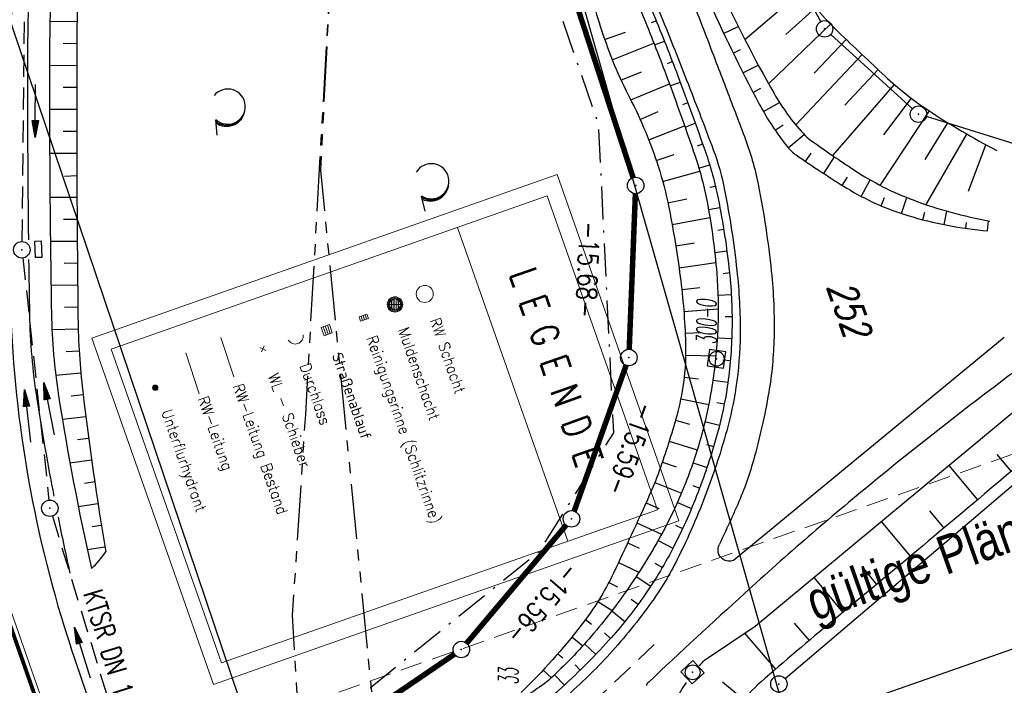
# Model space of a CAD drawing. Extents: x 446740 to 447511, y 442825 to 444215.
# Tile 33 of 94: x 447050 to 447139, y 443718 to 443779. Entities that reach past the tile are written whole.
import ezdxf
from ezdxf.enums import TextEntityAlignment as Align

# ---------------------------------------------------------------- set-up
doc = ezdxf.new("R2010")
doc.units = 0
doc.header["$LTSCALE"] = 2
doc.header["$MEASUREMENT"] = 0
for name, pattern in [('AUSGEZOGEN', [0]), ('BAB-FM2', [2.6, 1.5, -0.5, 0.1, -0.5]), ('EINAUSFÄDELUNG', [3.5, 2.5, -1]), ('GESTRICH-X2', [1.5, 1, -0.5]), ('LINE_LT_1', [1.5, 1, -0.5]), ('PHANTOMX2', [5, 2.5, -0.5, 0.5, -0.5, 0.5, -0.5])]:
    doc.linetypes.add(name, pattern=pattern)
doc.layers.get('0').update_dxf_attribs({"linetype": 'AUSGEZOGEN'})
for name, color, linetype in [('205-ABSTAND', 8, 'AUSGEZOGEN'), ('205-FLSTNR', 8, 'AUSGEZOGEN'), ('205-GRENZL', 8, 'AUSGEZOGEN'), ('205-GRENZL-BAB', 7, 'AUSGEZOGEN'), ('205-GRENZP', 8, 'AUSGEZOGEN'), ('205-GRENZP-BAB', 7, 'AUSGEZOGEN'), ('ANMERKUNG', 7, 'CONTINUOUS'), ('BAB_FM', 5, 'BAB-FM2'), ('BOESCHG', 250, 'AUSGEZOGEN'), ('BW-SCHRIFT', 250, 'AUSGEZOGEN'), ('EINAUSF', 250, 'EINAUSFÄDELUNG'), ('FBRTOP', 250, 'AUSGEZOGEN'), ('GLOBAL', 7, 'CONTINUOUS'), ('GRABEN', 250, 'AUSGEZOGEN'), ('Hintergrundplan', 7, 'CONTINUOUS'), ('KANAL', 7, 'GESTRICH-X2'), ('Lichtwellenleiter COLT', 46, 'PHANTOMX2'), ('Lichtwellenleiter GLH', 46, 'PHANTOMX2'), ('MULDE', 250, 'AUSGEZOGEN'), ('neu', 7, 'CONTINUOUS'), ('PFEIL', 7, 'CONTINUOUS'), ('PFEILTOP', 200, 'AUSGEZOGEN'), ('SCHSYMBOL', 200, 'AUSGEZOGEN'), ('STRASSE', 250, 'AUSGEZOGEN'), ('STROMLTG', 4, 'AUSGEZOGEN'), ('TEXTO', 4, 'CONTINUOUS'), ('W-LTG', 4, 'GESTRICH-X2'), ('WALD', 8, 'AUSGEZOGEN')]:
    doc.layers.add(name, color=color, linetype=linetype)
doc.styles.add('12', font='arial.ttf', dxfattribs={"width": 0.8, "height": 1})
doc.styles.add('3', font='txt_____.ttf', dxfattribs={"width": 0.75, "height": 1})
doc.styles.add('4', font='txt_____.ttf', dxfattribs={"width": 0.9, "height": 1})
doc.styles.add('ROMANS', font='romans.shx', dxfattribs={"width": 0.8})

# ---------------------------------------------------------------- blocks, each defined once
blk = doc.blocks.new('GST')
at = {"color": 0}
blk.add_circle((0, 0), 0.75, dxfattribs=at)
blk.add_point((0, 0), dxfattribs=at)
blk = doc.blocks.new('10')
blk.add_blockref('GST', (0, 0))
blk = doc.blocks.new('13')
blk.add_lwpolyline([(0.755, 1.218), (-0.748, 1.218), (-0.748, 1.801), (0.755, 1.801)], close=True)
at = {"rotation": 180}
blk.add_blockref('GST', (0, 0), dxfattribs=at)
blk = doc.blocks.new('PFEIL2')
at = {"color": 0}
for p, q in [((0.88, 0.002), (-2.401, -0.012)), ((0.881, -0.271), (0.879, 0.276)), ((0.879, 0.276), (2.429, 0.009)), ((0.911, 0.27), (0.879, 0.265)), ((0.965, 0.261), (0.879, 0.246)), ((1.019, 0.252), (0.879, 0.228)), ((1.073, 0.242), (0.879, 0.209)), ((1.127, 0.233), (0.879, 0.191)), ((1.181, 0.224), (0.879, 0.172)), ((1.235, 0.214), (0.879, 0.154)), ((1.289, 0.205), (0.879, 0.135)), ((1.343, 0.196), (0.879, 0.117)), ((1.397, 0.187), (0.879, 0.098)), ((1.451, 0.177), (0.879, 0.08)), ((1.505, 0.168), (0.879, 0.061)), ((1.559, 0.159), (0.88, 0.043)), ((1.613, 0.149), (0.88, 0.024)), ((1.668, 0.14), (0.88, 0.006)), ((1.722, 0.131), (0.88, -0.013)), ((1.776, 0.121), (0.88, -0.031)), ((1.83, 0.112), (0.88, -0.05)), ((1.884, 0.103), (0.88, -0.068)), ((1.938, 0.094), (0.88, -0.087)), ((1.992, 0.084), (0.88, -0.105)), ((2.046, 0.075), (0.88, -0.124)), ((2.1, 0.066), (0.88, -0.142)), ((2.154, 0.056), (0.88, -0.161)), ((2.208, 0.047), (0.88, -0.179)), ((2.262, 0.038), (0.881, -0.198)), ((2.316, 0.029), (0.881, -0.216)), ((2.37, 0.019), (0.881, -0.235)), ((2.424, 0.01), (0.881, -0.253)), ((2.429, 0.009), (0.881, -0.271))]:
    blk.add_line(p, q, dxfattribs=at)
blk = doc.blocks.new('LW')
at = {"color": 0}
blk.add_line((1.183, 0.003), (2.575, 0.003), dxfattribs=at)
for centre, radius, start, end in [((0.065, 1.189), 1.6, 312.72017, 226.72491), ((0.169, 1.08), 1.681, 321.19916, 68.98443), ((0.083, 1.129), 1.668, 319.29157, 65.21007)]:
    blk.add_arc(centre, radius, start, end, dxfattribs=at)
blk = doc.blocks.new('20')
blk.add_lwpolyline([(-0.754, -0.751), (0.754, -0.751), (0.754, 0.75), (-0.754, 0.75)], close=True)
blk.add_circle((0, 0), 0.676)
blk.add_point((0, 0))
blk = doc.blocks.new('Schacht')
at = {"color": 18, "lineweight": 9, "true_color": 0x000000}
blk.add_circle((0, 0), 0.779, dxfattribs=at)
blk = doc.blocks.new('Muldenschacht')
at = {"color": 18, "lineweight": 9, "true_color": 0x000000}
for p, q in [((-0.599087, 0.002979), (-0.699187, 0.002979)), ((-0.569691, 0.188574), (-0.664892, 0.219507)), ((-0.492399, 0.083917), (-0.591181, 0.100105)), ((-0.484382, 0.356002), (-0.565365, 0.41484)), ((-0.444073, 0.230912), (-0.53319, 0.276499)), ((0.502013, 0.002979), (-0.498987, 0.002979)), ((0.474843, 0.165641), (-0.471817, 0.165641)), ((-0.350626, 0.358645), (-0.421053, 0.429778)), ((-0.351511, 0.488874), (-0.410348, 0.569857)), ((0.38186, 0.328304), (-0.378834, 0.328304)), ((-0.228204, 0.447647), (-0.274147, 0.536581)), ((-0.215015, 0.669384), (-0.184082, 0.574183)), ((-0.096655, 0.595502), (-0.080293, 0.496748)), ((0.001562, 0.503479), (0.001464, -0.497521)), ((0.001513, 0.703679), (0.001513, 0.603579)), ((0.093794, 0.596447), (0.078414, 0.497536)), ((0.218041, 0.669384), (0.187109, 0.574183)), ((0.271415, 0.539517), (0.226431, 0.450094)), ((0.413374, 0.569857), (0.354537, 0.488874)), ((0.425748, 0.42812), (0.355042, 0.357263)), ((0.447803, 0.22953), (0.537061, 0.27484)), ((0.568391, 0.41484), (0.487409, 0.356002)), ((0.4959, 0.080963), (0.594778, 0.096559)), ((0.572718, 0.188574), (0.667918, 0.219507)), ((0.602083, 0.008988), (0.702178, 0.00999)), ((-0.569691, -0.182617), (-0.664892, -0.21355)), ((-0.493148, -0.073251), (-0.59208, -0.088497)), ((-0.484382, -0.350045), (-0.565365, -0.408882)), ((-0.445326, -0.222488), (-0.534694, -0.267581)), ((0.474843, -0.159684), (-0.471817, -0.159684)), ((-0.352742, -0.35058), (-0.423593, -0.421292)), ((-0.351511, -0.482917), (-0.410348, -0.5639)), ((0.38186, -0.322346), (-0.378834, -0.322346)), ((-0.228006, -0.441793), (-0.273909, -0.530747)), ((-0.184082, -0.568226), (-0.215015, -0.663427)), ((-0.079489, -0.490923), (-0.095689, -0.589704)), ((0.001513, -0.597621), (0.001513, -0.697721)), ((0.079714, -0.491374), (0.095355, -0.590245)), ((0.187109, -0.568226), (0.218041, -0.663427)), ((0.271696, -0.533418), (0.226665, -0.444019)), ((0.354537, -0.482917), (0.413374, -0.5639)), ((0.426841, -0.421069), (0.355953, -0.350395)), ((0.446654, -0.225822), (0.535682, -0.271583)), ((0.487409, -0.350045), (0.568391, -0.408882)), ((0.496174, -0.073247), (0.595107, -0.088493)), ((0.572718, -0.182617), (0.667918, -0.21355))]:
    blk.add_line(p, q, dxfattribs=at)
for radius in [0.7007, 0.6006, 0.5005]:
    blk.add_circle((0.001513, 0.002979), radius, dxfattribs=at)
blk = doc.blocks.new('SK-rechteck Mitt')
at = {"color": 18, "lineweight": 9, "true_color": 0x000000}
for p, q in [((-0.375, 0.2), (-0.375, -0.2)), ((-0.375, 0.2), (0.375, 0.2)), ((-0.1875, 0.2), (-0.1875, -0.2)), ((0, 0.2), (0, -0.2)), ((0.1875, 0.2), (0.1875, -0.2)), ((0.375, 0.2), (0.375, -0.2)), ((-0.375, -0.2), (0.375, -0.2))]:
    blk.add_line(p, q, dxfattribs=at)
blk = doc.blocks.new('SK-quadrat Rand')
at = {"color": 18, "lineweight": 9, "true_color": 0x000000}
for p, q in [((-0.4, 0.8), (-0.4, 0)), ((-0.4, 0.8), (0.4, 0.8)), ((-0.4, 0), (0.4, 0)), ((-0.2, 0.8), (-0.2, 0)), ((0, 0.8), (0, 0)), ((0.2, 0.8), (0.2, 0)), ((0.4, 0.8), (0.4, 0))]:
    blk.add_line(p, q, dxfattribs=at)
blk = doc.blocks.new('Ein-_Auslauf')
at = {"color": 18, "lineweight": 9, "true_color": 0x000000}
blk.add_lwpolyline([(-0.700676, -0.583948, -0.816874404), (0.724419, -0.589597)], format="xyb", dxfattribs=at)
blk = doc.blocks.new('Schieber (Kreuz)')
at = {"color": 18, "lineweight": 9, "true_color": 0x000000}
for q in [(-0.2178, 0.2178), (-0.2178, -0.2178), (0.2178, 0.2178), (0.2178, -0.2178)]:
    blk.add_line((0, 0), q, dxfattribs=at)
blk = doc.blocks.new('Unterflurhydrant')
h = blk.add_hatch(color=131)
edge = h.paths.add_edge_path(flags=0)
edge.add_arc((0, 0), 0.25, 0, 360)
at = {"color": 18, "lineweight": 9, "true_color": 0x000000}
blk.add_circle((0, 0), 0.25, dxfattribs=at)
blk.add_circle((0, 0), 0.25, dxfattribs=at)

msp = doc.modelspace()

# ---------------------------------------------------------------- linework, layer by layer
at = {"layer": '205-GRENZL'}
for p, q in [((447122.644, 443778.729), (447106.047, 443809.44)), ((447130.995, 443770.804), (447123.555, 443777.565)), ((447141.774, 443767.132), (447132.267, 443770.078)), ((447155.349, 443749.444), (447119.411, 443718.896))]:
    msp.add_line(p, q, dxfattribs=at)
at = {"layer": '205-GRENZL-BAB', "const_width": 0.5, "flags": 128}
for points in [[(447083.534, 443831.977), (447105.568, 443764.523)], [(447105.21, 443748.89), (447105.771, 443763.061)], [(447100.202, 443734.157), (447104.928, 443747.434)], [(447090.403, 443722.123), (447099.467, 443732.877)], [(447072.87, 443709.942), (447089.3, 443721.128)]]:
    msp.add_lwpolyline(points, dxfattribs=at)
at = {"layer": '205-GRENZL-BAB', "flags": 128}
msp.add_lwpolyline([(447040.5, 443803.46), (447072.01, 443710.231)], dxfattribs=at)
at = {"layer": 'BAB_FM', "flags": 128}
msp.add_lwpolyline([(447068.363, 443904.719), (447072.235, 443881.978), (447080.486, 443835.731), (447091.899, 443799.743), (447102.4, 443769.403), (447103.766, 443741.276), (447096.969, 443730.422), (447073.729, 443711.697), (447072.383, 443704.87), (447075.273, 443696.844), (447077.284, 443691.093), (447081.863, 443681.701), (447088.041, 443663.733), (447113.34, 443592.99), (447114.702, 443588.905)], dxfattribs=at)
at = {"layer": 'BOESCHG'}
for p, q in [((447115.733, 443777.117), (447120.871, 443781.482)), ((447119.479, 443777.551), (447122.186, 443779.975)), ((447052.458, 443778.779), (447054.933, 443778.75)), ((447107.227, 443778.637), (447107.666, 443778.815)), ((447113.809, 443777.661), (447115.142, 443778.291)), ((447117.897, 443773.074), (447123.54, 443778.504)), ((447102.969, 443777.117), (447104.883, 443777.778)), ((447122.054, 443774.049), (447124.971, 443777.107)), ((447053.676, 443776.755), (447054.921, 443776.75)), ((447103.669, 443775.243), (447107.462, 443776.768)), ((447107.525, 443776.608), (447108.411, 443776.959)), ((447114.676, 443775.859), (447115.357, 443776.192)), ((447120.37, 443769.332), (447126.421, 443775.729)), ((447052.424, 443774.756), (447054.914, 443774.75)), ((447108.691, 443774.923), (447109.139, 443775.096)), ((447115.568, 443774.069), (447116.962, 443774.775)), ((447104.461, 443773.407), (447106.323, 443774.164)), ((447124.841, 443771.12), (447127.877, 443774.358)), ((447053.666, 443772.751), (447054.91, 443772.75)), ((447105.342, 443771.612), (447108.872, 443773.069)), ((447108.94, 443772.886), (447109.85, 443773.227)), ((447116.485, 443772.291), (447117.2, 443772.667)), ((447123.739, 443766.528), (447129.352, 443773.008)), ((447128.391, 443768.423), (447130.906, 443771.749)), ((447110.084, 443771.182), (447110.546, 443771.352)), ((447117.435, 443770.532), (447118.891, 443771.37)), ((447052.424, 443770.75), (447054.909, 443770.75)), ((447106.209, 443769.81), (447107.856, 443770.553)), ((447128.061, 443763.822), (447132.54, 443770.597)), ((447106.986, 443767.967), (447110.251, 443769.248)), ((447110.291, 443769.135), (447111.229, 443769.472)), ((447118.499, 443768.839), (447119.231, 443769.34)), ((447132.167, 443766.19), (447134.225, 443769.52)), ((447053.669, 443768.748), (447054.91, 443768.75)), ((447119.694, 443767.235), (447121.133, 443768.458)), ((447132.234, 443762.064), (447135.942, 443768.494)), ((447111.422, 443767.42), (447111.899, 443767.588)), ((447136.117, 443763.298), (447137.69, 443767.522)), ((447052.437, 443766.744), (447054.913, 443766.75)), ((447107.67, 443766.088), (447109.317, 443766.641)), ((447121.259, 443766.002), (447121.779, 443766.767)), ((447122.925, 443764.895), (447123.91, 443766.411)), ((447111.554, 443765.392), (447112.535, 443765.692)), ((447054.918, 443764.683), (447053.783, 443764.632)), ((447108.255, 443764.176), (447111.638, 443765.105)), ((447124.613, 443763.822), (447125.077, 443764.569)), ((447112.554, 443763.642), (447113.059, 443763.762)), ((447126.341, 443762.817), (447127.14, 443764.325)), ((447052.464, 443762.738), (447054.928, 443762.75)), ((447108.728, 443762.233), (447110.45, 443762.6)), ((447128.146, 443761.956), (447128.466, 443762.707)), ((447130.017, 443761.25), (447130.496, 443762.702)), ((447112.432, 443761.609), (447113.467, 443761.804)), ((447131.937, 443760.69), (447132.113, 443761.368)), ((447133.886, 443760.242), (447134.132, 443761.473)), ((447053.711, 443760.742), (447054.939, 443760.75)), ((447109.11, 443760.27), (447112.553, 443760.899)), ((447135.857, 443759.905), (447135.934, 443760.446)), ((447137.844, 443759.681), (447137.921, 443760.593)), ((447113.278, 443759.748), (447113.811, 443759.834)), ((447052.506, 443758.732), (447054.952, 443758.75)), ((447109.449, 443758.299), (447111.153, 443758.572)), ((447112.997, 443757.707), (447114.102, 443757.855)), ((447053.75, 443756.739), (447054.968, 443756.75)), ((447109.744, 443756.321), (447113.094, 443756.785)), ((447113.764, 443755.808), (447114.341, 443755.87)), ((447052.561, 443754.726), (447054.987, 443754.75)), ((447109.994, 443754.336), (447111.626, 443754.516)), ((447113.297, 443753.806), (447114.505, 443753.876)), ((447053.8, 443752.737), (447055.008, 443752.75)), ((447110.181, 443752.345), (447113.317, 443752.59)), ((447113.943, 443751.871), (447114.574, 443751.878)), ((447052.649, 443750.684), (447055.039, 443750.75)), ((447110.304, 443750.349), (447111.785, 443750.417)), ((447113.234, 443749.928), (447114.547, 443749.878)), ((447053.954, 443748.683), (447055.126, 443748.752)), ((447110.346, 443748.35), (447113.103, 443748.296)), ((447113.747, 443747.942), (447114.421, 443747.882)), ((447052.991, 443746.55), (447055.276, 443746.758)), ((447110.214, 443746.355), (447111.522, 443746.207)), ((447112.833, 443746.085), (447114.195, 443745.895)), ((447054.383, 443744.638), (447055.489, 443744.77)), ((447109.901, 443744.381), (447112.448, 443743.864)), ((447113.189, 443744.054), (447113.867, 443743.923)), ((447053.598, 443742.515), (447055.732, 443742.785)), ((447109.422, 443742.439), (447110.691, 443742.082)), ((447112.104, 443742.304), (447113.432, 443741.971)), ((447054.962, 443740.665), (447055.989, 443740.801)), ((447108.852, 443740.522), (447111.398, 443739.725)), ((447112.253, 443740.235), (447112.9, 443740.043)), ((447054.288, 443738.545), (447056.258, 443738.819)), ((447108.226, 443738.623), (447109.482, 443738.189)), ((447111.021, 443738.565), (447112.297, 443738.136)), ((447138.677, 443739.31), (447139.982, 443737.77)), ((447134.299, 443738.302), (447136.928, 443735.187)), ((447055.599, 443736.702), (447056.541, 443736.839)), ((447107.536, 443736.746), (447109.96, 443735.775)), ((447110.988, 443736.492), (447111.626, 443736.252)), ((447109.595, 443734.938), (447110.885, 443734.394)), ((447136.926, 443735.188), (447136.928, 443735.187)), ((447136.926, 443735.188), (447136.928, 443735.187)), ((447055.044, 443734.588), (447056.836, 443734.861)), ((447106.741, 443734.911), (447107.914, 443734.383)), ((447132.547, 443734.182), (447133.868, 443732.611)), ((447128.155, 443733.206), (447130.802, 443730.041)), ((447056.295, 443732.75), (447057.144, 443732.885)), ((447105.913, 443733.091), (447108.161, 443732.061)), ((447109.413, 443732.875), (447110.072, 443732.567)), ((447133.867, 443732.611), (447133.868, 443732.611)), ((447133.867, 443732.611), (447133.868, 443732.611)), ((447107.834, 443731.473), (447109.189, 443730.772)), ((447055.864, 443730.645), (447057.465, 443730.911)), ((447105.075, 443731.275), (447106.117, 443730.79)), ((447130.801, 443730.043), (447130.802, 443730.041)), ((447130.801, 443730.043), (447130.802, 443730.041)), ((447104.226, 443729.464), (447106.092, 443728.582)), ((447107.545, 443729.417), (447108.227, 443729.02)), ((447126.407, 443729.068), (447127.731, 443727.478)), ((447105.84, 443728.193), (447107.175, 443727.319)), ((447122.012, 443728.11), (447124.655, 443724.922)), ((447103.351, 443727.665), (447104.139, 443727.254)), ((447127.73, 443727.479), (447127.731, 443727.478)), ((447127.73, 443727.479), (447127.731, 443727.478)), ((447105.399, 443726.14), (447106.037, 443725.674)), ((447102.358, 443725.93), (447103.664, 443725.114)), ((447101.233, 443724.277), (447101.789, 443723.867)), ((447103.622, 443725.059), (447104.817, 443724.089)), ((447124.653, 443724.923), (447124.655, 443724.922)), ((447124.653, 443724.923), (447124.655, 443724.922)), ((447120.244, 443723.947), (447121.582, 443722.36)), ((447100, 443722.703), (447100.994, 443721.894)), ((447102.972, 443723.06), (447103.519, 443722.568)), ((447115.707, 443723.033), (447118.542, 443719.761)), ((447101.15, 443722.068), (447102.157, 443721.103)), ((447121.582, 443722.361), (447121.582, 443722.36)), ((447121.582, 443722.361), (447121.582, 443722.36)), ((447098.713, 443721.172), (447099.153, 443720.79)), ((447097.377, 443719.684), (447098.134, 443718.982)), ((447100.283, 443720.156), (447100.753, 443719.679)), ((447118.541, 443719.762), (447118.542, 443719.761)), ((447118.541, 443719.762), (447118.542, 443719.761)), ((447098.42, 443719.253), (447099.307, 443718.297)), ((447113.695, 443718.601), (447115.659, 443716.998))]:
    msp.add_line(p, q, dxfattribs=at)
for points in [[(447057.58, 443883.402, 0.001135), (447057.977, 443879.12, 0.002966), (447058.143, 443877.483, 0.040248), (447060.561, 443864.717, -0.061358), (447061.795, 443856.265, -0.019821), (447061.73, 443852.472, -0.005211), (447060.761, 443838.08, -0.014895), (447057.641, 443809.153, 0.017804), (447055.172, 443784.936, 0.015344), (447054.925, 443777.947, 0.004096), (447055.018, 443751.754, 0.026542), (447055.452, 443745.073, 0.012024), (447057.541, 443730.451)], [(447081.33, 443839.458, -0.001749), (447086.874, 443824.449, -0.003983), (447089.233, 443817.829, -0.000184), (447099.057, 443789.518, -0.002969), (447099.655, 443787.76, -0.009219), (447100.929, 443783.69, 0.006547), (447102.692, 443777.95, 0.041609), (447105.271, 443771.75, -0.041744), (447107.841, 443765.569, -0.028252), (447108.816, 443761.815, -0.017165), (447109.853, 443755.519, -0.024452), (447110.34, 443749.437, -0.04173), (447110.153, 443745.862, -0.033131), (447109.536, 443742.845, -0.019301), (447107.941, 443737.81, -0.018972), (447107.036, 443735.567, -0.005896), (447103.772, 443728.506, -0.054085), (447100.849, 443723.77, -0.033222), (447095.384, 443717.63)], [(447111.62, 443720.077, -0.007529), (447112.065, 443720.582, -0.060426)], [(447109.539, 443712.223, -0.082126), (447109.018, 443715.029, -0.121709), (447109.446, 443716.923, -0.038904), (447110.43, 443718.556, -0.028987)]]:
    msp.add_lwpolyline(points, format="xyb", dxfattribs=at)
at = {"layer": 'BOESCHG', "flags": 128}
for points in [[(447089.421, 443850.438, 0.00074), (447091.073, 443846.001, 0.003212), (447091.462, 443844.981, 0.000764), (447098.704, 443826.434, 0.002744), (447100.756, 443821.287, 0.010868), (447104.845, 443811.789, 0.006132), (447112.66, 443795.211, 0.007852), (447115.814, 443788.979, 0.01571), (447117.535, 443785.942, 0.032276), (447119.494, 443783.148, 0.018946), (447123.298, 443778.758, 0.013724), (447124.247, 443777.797, 0.003156), (447128.512, 443773.762, 0.041169), (447132.389, 443770.695, 0.027862), (447138.682, 443766.999)], [(447086.875, 443848.663, 0.003689), (447087.88, 443844.637, 0.019678), (447088.103, 443843.892, 0.002832), (447093.258, 443829.145, 0.004663), (447096.523, 443820.236, 0.002406), (447103.39, 443802.289, 0.004424), (447107.257, 443792.58, 0.005396), (447108.207, 443790.324, 0.001319), (447112.219, 443781.148, 0.019228), (447117.057, 443771.214, 0.045657), (447119.623, 443767.323, 0.072434), (447120.41, 443766.586, 0.014118), (447125.017, 443763.574, 0.064236), (447130.576, 443761.074, 0.052695), (447137.863, 443759.68)], [(447083.47, 443840.217, -0.000754), (447089.304, 443825.478, -0.001694), (447091.867, 443818.909, -0.000371), (447101.202, 443794.688, 0.002291), (447102.728, 443790.774, 0.005759), (447104.352, 443786.798, -0.002927), (447107.591, 443778.996, -0.007014), (447109.764, 443773.452, -0.005971), (447112.147, 443766.876, -0.034722), (447113.309, 443762.616, -0.02253), (447114.337, 443755.895, -0.031507), (447114.568, 443750.627, -0.032295), (447114.137, 443745.5, -0.029249), (447113.254, 443741.293, -0.023692), (447111.622, 443736.245, -0.029377), (447109.17, 443730.737, -0.033794), (447106.452, 443726.255, -0.031294), (447103.36, 443722.394, -0.023849), (447098.771, 443717.806, -0.024522), (447098.09, 443717.246, -0.010089), (447096.347, 443716.003)], [(447149.094, 443745.578, -0.00062), (447142.902, 443740.259, -0.001353), (447140.054, 443737.832, -0.00286), (447123.742, 443724.167, 0.00706), (447117.181, 443718.576, 0.056294), (447115.186, 443716.385, 0.105433), (447114.542, 443714.926, 0.06922), (447114.458, 443713.684, 0.043763), (447114.767, 443711.745, 0.027324), (447116.601, 443705.821, -0.025643), (447118.576, 443699.515, -0.001282), (447120.193, 443693.174, 0.001876), (447121.303, 443688.844, 0.001679), (447122.106, 443685.801, 0.000608), (447124.361, 443677.412, 0.017531), (447126.55, 443670.308, 0.003011), (447140.978, 443629.513, 0.015786), (447142.73, 443625.095, 0.005172), (447148.637, 443611.848)]]:
    msp.add_lwpolyline(points, format="xyb", dxfattribs=at)
at = {"layer": 'BOESCHG'}
msp.add_lwpolyline([(447112.065, 443720.582), (447116.68, 443723.687), (447142.392, 443745.015)], dxfattribs=at)
msp.add_arc((447051.307, 443734.463), 7.413, 311.73008, 327.2334, dxfattribs=at)
at = {"layer": 'BW-SCHRIFT'}
msp.add_lwpolyline([(447160.945, 443728.886), (447176.427, 443684.649), (447140.548, 443672.092), (447125.066, 443716.329)], close=True, dxfattribs=at)
at = {"layer": 'EINAUSF', "color": 0, "const_width": 0.35, "flags": 128}
for points in [[(447039.084, 443751.668, -0.000002), (447049.861, 443720.876, 0.000003), (447062.248, 443685.481, 0.000002), (447078.765, 443638.288, -0.000002), (447095.282, 443591.095, -0.000002), (447107.67, 443555.7, 0.000003), (447118.971, 443523.408, 0.000001)], [(447016.033, 443732.768, -0.000002), (447023.432, 443711.626, 0.000003), (447035.82, 443676.231, 0.000002), (447052.337, 443629.038, -0.000002), (447068.854, 443581.845, -0.000002), (447081.241, 443546.45, 0.000003), (447093.629, 443511.055, 0.000001), (447097.137, 443501.031, -0.000001)]]:
    msp.add_lwpolyline(points, format="xyb", dxfattribs=at)
at = {"layer": 'FBRTOP', "color": 0, "const_width": 0.5}
for points in [[(447118.971, 443523.408, 0), (447120.057, 443520.305, 0.000001), (447128.316, 443496.708, -0.000001), (447136.574, 443473.112)], [(446950.07, 443969.773, 0.000089), (446952.953, 443961.485, 0.000026), (446968.558, 443916.655, 0.000443), (446969.471, 443914.039, 0.00013), (446975.672, 443896.342, -0.000082), (446985.547, 443868.172, -0.00001), (446990.142, 443855.056, -0.000011), (446994.25, 443843.328, -0.000533), (447001.752, 443821.837, 0.000455), (447010.521, 443796.702, 0.000701), (447018.513, 443773.963, -0.000624), (447027.494, 443748.425, -0.000234), (447028.928, 443744.324, 0.000022), (447043.87, 443701.542, 0.000434), (447045.613, 443696.566, 0.000135), (447051.241, 443680.557)]]:
    msp.add_lwpolyline(points, format="xyb", dxfattribs=at)
at = {"layer": 'GLOBAL', "color": 18, "lineweight": 18, "true_color": 0x000000}
for p, q in [((447098.646, 443764.796), (447056.264, 443749.905)), ((447098.646, 443764.796), (447109.728, 443733.255)), ((447097.741, 443762.859), (447058.044, 443748.912)), ((447097.741, 443762.859), (447107.781, 443734.283)), ((447089.566, 443759.987), (447099.606, 443731.411)), ((447056.264, 443749.905), (447067.345, 443718.364)), ((447058.044, 443748.912), (447068.084, 443720.336)), ((447107.781, 443734.283), (447068.084, 443720.336)), ((447109.728, 443733.255), (447067.345, 443718.364))]:
    msp.add_line(p, q, dxfattribs=at)
at = {"layer": 'GLOBAL', "color": 92, "lineweight": 18, "true_color": 0x00b400}
msp.add_line((447068.037, 443749.967), (447069.223, 443746.382), dxfattribs=at)
at = {"layer": 'GLOBAL', "color": 92, "lineweight": 9, "true_color": 0x00b400}
msp.add_line((447064.85, 443748.562), (447066.049, 443744.831), dxfattribs=at)
at = {"layer": 'GRABEN'}
msp.add_lwpolyline([(447090.471, 443842.939, 0.00101), (447094.844, 443830.482, 0.002787), (447098.516, 443820.27, 0.00017), (447108.025, 443794.308, 0.003476), (447108.5, 443793.04, 0.012721), (447109.344, 443790.992, 0.002822), (447113.431, 443781.885, 0.022952), (447118.401, 443772.183, 0.055502), (447121.064, 443768.532, 0.052105), (447121.758, 443767.916, 0.010019), (447125.725, 443765.194, 0.055651), (447131.05, 443762.488, 0.045794), (447138.043, 443760.571)], format="xyb", dxfattribs=at)
at = {"layer": 'GRABEN', "flags": 128}
msp.add_lwpolyline([(447082.678, 443839.336, -0.001108), (447088.479, 443824.918, -0.002547), (447090.956, 443818.628, -0.000426), (447100.209, 443794.718, 0.002351), (447101.901, 443790.396, 0.004238), (447103.597, 443786.227, -0.002351), (447106.682, 443778.722, -0.007748), (447108.839, 443773.159, -0.0066), (447111.182, 443766.559, -0.03599), (447112.329, 443762.178, -0.02537), (447113.182, 443755.816, -0.030457), (447113.287, 443750.982, -0.028242), (447112.789, 443745.793, -0.027599), (447111.823, 443741.2, -0.027765), (447110.364, 443736.768, -0.030851), (447108.262, 443732.248, -0.026044), (447105.182, 443727.212, -0.027227), (447101.776, 443722.782, -0.028021), (447098.012, 443718.869, -0.032561), (447097.452, 443718.412, -0.011881), (447095.812, 443717.303)], format="xyb", dxfattribs=at)
at = {"layer": 'Hintergrundplan', "color": 254, "lineweight": 18, "true_color": 0xcccccc}
msp.add_line((447046.157, 443732.935), (447062.57, 443686.048), dxfattribs=at)
at = {"layer": 'KANAL'}
for p, q in [((447049.938, 443758.719), (447050.219, 443786.875)), ((447050, 443757.219), (447052.375, 443735.156)), ((447052.688, 443733.688), (447060.063, 443709.438))]:
    msp.add_line(p, q, dxfattribs=at)
at = {"layer": 'Lichtwellenleiter COLT', "flags": 128}
msp.add_lwpolyline([(447064.422, 443864.573), (447068.91, 443847.52), (447072.67, 443839.81), (447077.26, 443813.73), (447077.84, 443780.36), (447075.72, 443742.94), (447074.53, 443724.68), (447075.39, 443709.36), (447080.92, 443680.16), (447086.78, 443661.15), (447091.97, 443646.45), (447103.37, 443614.36), (447120.37, 443564.47), (447134.53, 443522.63), (447135.945, 443518.731), (447149.92, 443480.21), (447172.73, 443414.51), (447188.84, 443369.58), (447210.94, 443306.43), (447229.77, 443252.99), (447235.06, 443236.42), (447240.37, 443221.29), (447249.63, 443193.81), (447256.61, 443173.59), (447271.46, 443133.27), (447287.88, 443081.86), (447309.84, 443012.75), (447321.17, 442970.28), (447336.85, 442908.82), (447338.173, 442903.098)], dxfattribs=at)
at = {"layer": 'Lichtwellenleiter GLH', "flags": 128}
msp.add_lwpolyline([(447064.425, 443864.352), (447065.727, 443855.302), (447068.997, 443847.784), (447072.274, 443841.889), (447077.231, 443815.469), (447078.194, 443786.822), (447077.093, 443765.202), (447087.419, 443659.693), (447115.326, 443580.92)], dxfattribs=at)
at = {"layer": 'MULDE', "flags": 128}
msp.add_lwpolyline([(447058.176, 443857.124, -0.008107), (447058.528, 443842.291, -0.022848), (447058.324, 443836.948, -0.015678), (447054.734, 443805.915, 0.023631), (447052.692, 443785.419, 0.012337), (447052.427, 443775.736, 0.005092), (447052.603, 443752.173, 0.034346), (447053.253, 443744.658, 0.016394), (447056.242, 443728.931, 0.016394)], format="xyb", dxfattribs=at)
at = {"layer": 'MULDE'}
for points in [[(447050.746, 443786.48, 0.001089), (447050.694, 443785.523, 0.012337), (447050.427, 443775.741, 0.003642), (447050.504, 443758.859, 0.034346)], [(447050.527, 443757.064, 0.001063), (447050.603, 443752.137, 0.034346), (447051.277, 443744.35, 0.009115), (447052.824, 443735.508, 0.016394)], [(447053.203, 443733.596, 0.005298), (447054.29, 443728.493, 0.016394)]]:
    msp.add_lwpolyline(points, format="xyb", dxfattribs=at)
at = {"layer": 'neu', "color": 12, "linetype": 'LINE_LT_1', "lineweight": 9, "true_color": 0xc40000}
msp.add_line((446877.923, 443646.733), (447211.401, 443764.503), dxfattribs=at)
at = {"layer": 'STRASSE'}
msp.add_line((447060.264, 443704.475), (447054.357, 443721.762), dxfattribs=at)
for points in [[(447068.931, 443945.908, 0.000002), (447074.525, 443910.767, 0.000014)], [(447057.959, 443995.782, 0.000007), (447066.417, 443943.312, -0.000072)], [(447054.957, 443836.728, -0.000127), (447053.255, 443821.355, -0.000264), (447052.428, 443813.935, -0.00046), (447049.385, 443787, 0.009424), (447049.26, 443785.683, 0.007359), (447049.21, 443784.864, 0.000714), (447048.831, 443776.411, 0.000002), (447048.799, 443775.687, 0.00068), (447048.799, 443775.685, 0.000017), (447048.796, 443775.617, 0.000006), (447048.789, 443775.439, 0.000047), (447048.788, 443775.416, 0.000003), (447048.773, 443775.042, 0.003133), (447048.726, 443773.666, 0.001293), (447048.642, 443770.33, 0.00373), (447048.592, 443767.047, 0.002772), (447048.582, 443762.629, 0.002765), (447048.607, 443759.813, 0.0033), (447048.656, 443757.454, 0.004156), (447048.747, 443754.923, 0.004426), (447048.873, 443752.549, 0.002924)], [(447104.913, 443787.074, -0.001252), (447108.088, 443779.304, -0.003407), (447110.594, 443773.006, -0.003634), (447112.859, 443767.069, -0.040946), (447113.897, 443763.396, -0.021068), (447115.015, 443756.071, -0.029426), (447115.309, 443750.259, -0.035238), (447114.926, 443745.412, -0.030548), (447114.084, 443741.467, -0.02157), (447112.317, 443736.036, -0.026384), (447109.575, 443729.734, -0.039769), (447107.218, 443725.826, -0.02888), (447103.434, 443721.146, -0.030767), (447099.385, 443717.207, -0.003333), (447091.968, 443710.916, -0.005413), (447087.333, 443707.122, -0.00006), (447085.698, 443705.813, 0.000023), (447081.438, 443702.404, 0.000563), (447076.94, 443698.795, 0.000543), (447067.128, 443690.888)], [(447111.045, 443780.445, -0.000087), (447113.14, 443774.99, -0.000745), (447113.985, 443772.779, -0.000365), (447115.701, 443768.257, -0.041291), (447116.947, 443763.916, -0.02329), (447118.145, 443756.008, -0.031205), (447118.394, 443749.993, -0.037113), (447117.913, 443744.952, -0.026218), (447116.517, 443738.763, -0.036739), (447114.974, 443734.504, -0.002422), (447114.529, 443733.524, -0.000973), (447113.405, 443731.09, -0.031152)], [(447141.026, 443747.4, 0.012019), (447127.397, 443736.773, 0.013466), (447115.732, 443726.681, 0.00307), (447106.984, 443718.592, 0.095125), (447106.756, 443718.278, 0.068214)], [(447114.7, 443729.665, -0.126858), (447114.188, 443729.605, -0.126858), (447113.711, 443729.8, -0.176162), (447113.323, 443730.389, -0.176162), (447113.405, 443731.09)]]:
    msp.add_lwpolyline(points, format="xyb", dxfattribs=at)
msp.add_lwpolyline([(447139.357, 443749.96), (447114.7, 443729.665)], dxfattribs=at)
msp.add_arc((447159.458, 443756.365), 110.651, 181.9765, 198.2235, dxfattribs=at)
at = {"layer": 'STROMLTG', "flags": 128}
msp.add_lwpolyline([(447063.135, 444009.459), (447076.104, 443929.08), (447088.686, 443850.851), (447098.591, 443788.777), (447119.945, 443713.693), (447137.296, 443652.546), (447149.05, 443610.868), (447165.811, 443551.77), (447182.94, 443491.245), (447201.137, 443426.258), (447217.472, 443369.186), (447234.498, 443310.938)], dxfattribs=at)
at = {"layer": 'W-LTG', "flags": 128}
msp.add_lwpolyline([(446952.943, 443595.235), (447013.8, 443645.891), (447058.693, 443681.195), (447088.768, 443704.243), (447107.911, 443722.408)], dxfattribs=at)

# ---------------------------------------------------------------- block references
at = {"layer": '205-GRENZP', "rotation": 289.2892292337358}
for p in [(447123, 443778.07), (447131.55, 443770.3), (447118.841, 443718.41)]:
    msp.add_blockref('GST', p, dxfattribs=at)
at = {"layer": '205-GRENZP-BAB', "rotation": 289.2892292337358}
for p in [(447105.801, 443763.81), (447105.18, 443748.14), (447099.95, 443733.45), (447089.92, 443721.55)]:
    msp.add_blockref('GST', p, dxfattribs=at)
at = {"layer": 'GLOBAL'}
for name, p, rotation in [('Schacht', (447086.594, 443753.932), 270), ('Muldenschacht', (447083.879, 443752.978), 270), ('SK-rechteck Mitt', (447081.042, 443751.769), 199.3589950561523), ('SK-quadrat Rand', (447077.534, 443751.015), 199.3589950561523), ('Ein-_Auslauf', (447075.05, 443749.41), 199.3589950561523), ('Schieber (Kreuz)', (447071.852, 443748.924), 199.3589950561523), ('Unterflurhydrant', (447062.053, 443745.387), 270)]:
    msp.add_blockref(name, p, dxfattribs=dict(at, rotation=rotation))
at = {"layer": 'PFEIL'}
for p, rotation in [((447051.141, 443770.613), 269.4184999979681), ((447050.423, 443742.815), 96.14479999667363), ((447055.406, 443721.27), 106.9108000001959)]:
    msp.add_blockref('PFEIL2', p, dxfattribs=dict(at, rotation=rotation))
at = {"layer": 'PFEILTOP', "rotation": 100.6858429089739}
msp.add_blockref('PFEIL2', (447052.378, 443743.47), dxfattribs=at)
at = {"layer": 'SCHSYMBOL'}
for name, p, rotation in [('13', (447049.906, 443757.951), 272.1732998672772), ('20', (447113.17, 443748.029), 261.733655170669), ('10', (447052.455, 443734.415), 289.2892), ('20', (447110.982, 443719.475), 313.0947123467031)]:
    msp.add_blockref(name, p, dxfattribs=dict(at, rotation=rotation))
at = {"layer": 'WALD'}
for p, rotation in [((447067.466, 443770.972), 274.0516546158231), ((447086.018, 443763.997), 282.6762391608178)]:
    msp.add_blockref('LW', p, dxfattribs=dict(at, rotation=rotation))

# ---------------------------------------------------------------- texts
at = {"layer": '205-ABSTAND', "char_height": 1.8, "attachment_point": 5, "style": 'ROMANS'}
for s, insert, rotation in [('\\A1;-15.68-', (447101.439, 443756.136), 267.73207), ('\\A1;-15.59-', (447105.389, 443739.79), 250.4039), ('\\A1;-15.56-', (447097.371, 443725.701), 229.8748)]:
    msp.add_mtext(s, dxfattribs=dict(at, insert=insert, rotation=rotation))
at = {"layer": '205-FLSTNR', "style": 'ROMANS', "oblique": 15, "width": 0.8}
msp.add_text('252', height=2.5, rotation=289.28923, dxfattribs=at).set_placement((447123.197, 443754.623))
at = {"layer": 'ANMERKUNG', "style": 'ROMANS', "oblique": 7, "width": 0.5}
for s, p in [('300-0', (447113.148, 443749.325)), ('33', (447095.095, 443718.348))]:
    msp.add_text(s, height=1.8, rotation=90, dxfattribs=at).set_placement(p)
at = {"layer": 'GLOBAL', "color": 18, "true_color": 0x000000, "attachment_point": 1, "rotation": 289.2357, "line_spacing_factor": 0.959981}
for s, insert, char_height, style in [('L E G E N D E', (447096.637, 443756.565), 2.5, '3'), ('RW Schacht', (447087.971, 443751.877), 1, '4'), ('Muldenschacht', (447085.095, 443751.011), 1, '4'), ('Reinigungsrinne (Schlitzrinne)', (447082.212, 443750.262), 1, '4'), ('Straßenablauf', (447079.059, 443748.685), 1, '4'), ('Durchlass', (447076.141, 443747.729), 1, '4'), ('WL - Schieber', (447073.265, 443746.815), 1, '4'), ('RW-Leitung Bestand', (447070.043, 443745.876), 1, '4'), ('RW-Leitung', (447066.858, 443744.74), 1, '4'), ('Unterflurhydrant', (447063.545, 443743.537), 1, '4')]:
    msp.add_mtext(s, dxfattribs=dict(at, insert=insert, char_height=char_height, style=style))
at = {"layer": 'neu', "color": 12, "true_color": 0xc40000, "insert": (447120.968, 443727.42), "char_height": 3.5, "attachment_point": 1, "rotation": 19.45113, "line_spacing_factor": 0.959981, "style": '12'}
msp.add_mtext('gültige Pläne Kanalbestandplan Ost- Westseite Max Bögl', dxfattribs=at)
at = {"layer": 'TEXTO', "style": 'ROMANS', "width": 0.75}
msp.add_text('KTSR DN 100', height=1.8, rotation=286.9108, dxfattribs=at).set_placement((447057.263, 443720.768), align=Align.CENTER)

doc.saveas('drawing.dxf')
